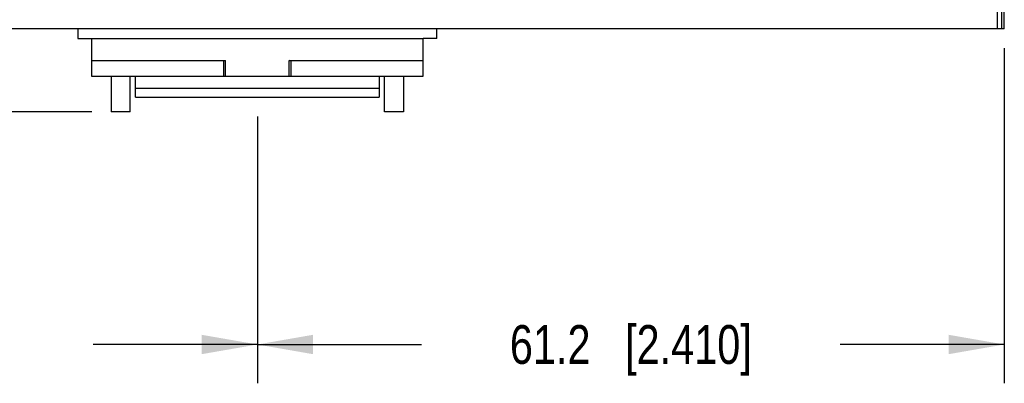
# Model space of a CAD drawing. Header units: inches. Extents: x 0 to 22, y 0 to 17.
# Tile 19 of 24: x 11.1 to 14.3, y 10.9 to 12. Entities that reach past the tile are written whole.
import ezdxf

# ---------------------------------------------------------------- set-up
doc = ezdxf.new("R2010")
doc.units = ezdxf.units.IN
doc.header["$LTSCALE"] = 1.21
doc.header["$MEASUREMENT"] = 0
doc.layers.get('0').update_dxf_attribs({"linetype": 'CONTINUOUS'})
doc.layers.add('DIMENSIONS', color=7, linetype='CONTINUOUS')
doc.styles.get("Standard").update_dxf_attribs({"font": 'txt', "width": 0.8})
doc.dimstyles.new('DIMSTYLE_1', dxfattribs={"dimtxt": 0.125, "dimasz": 0.18, "dimexe": 0.125, "dimexo": 0.0625, "dimgap": 0.0625, "dimtad": 0, "dimtih": 1, "dimtoh": 1, "dimdsep": 46, "dimtxsty": 'STANDARD', "dimblk": '_FILLED', "dimblk1": '_FILLED', "dimblk2": '_FILLED', "dimcen": 0.09, "dimadec": 0, "dimazin": 0, "dimtp": 0.01, "dimtm": 0.01, "dimtfac": 1, "dimtofl": 0, "dimtmove": 0, "dimatfit": 3, "dimldrblk": '_FILLED', "dimfxl": 1, "dimtolj": 1, "dimarcsym": 0})

# ---------------------------------------------------------------- blocks, each defined once
blk = doc.blocks.new('_FILLED')
at = {"color": 0, "linetype": 'BYBLOCK'}
blk.add_solid([(0, 0), (-1, 0.174), (-1, -0.174)], dxfattribs=at)
blk = doc.blocks.new('*D0')
at = {"layer": 'DIMENSIONS', "color": 2, "linetype": 'CONTINUOUS'}
for p, q in [((9.3994, 13.3763), (8.5648, 13.3763)), ((8.6898, 13.3763), (8.6898, 12.6784)), ((8.6898, 11.7306), (8.6898, 12.4284)), ((11.3149, 11.7306), (8.5648, 11.7306))]:
    blk.add_line(p, q, dxfattribs=at)
at = {"layer": 'DIMENSIONS', "color": 2, "linetype": 'CONTINUOUS', "xscale": 0.18, "yscale": 0.18, "zscale": 0.18}
for p, rotation in [((8.6898, 13.3763), 90), ((8.6898, 11.7306), 269.9999999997)]:
    blk.add_blockref('_FILLED', p, dxfattribs=dict(at, rotation=rotation))
at = {"layer": 'DIMENSIONS', "color": 2, "linetype": 'CONTINUOUS', "insert": (8.6898, 12.6159), "char_height": 0.125, "width": 1.225, "attachment_point": 2, "line_spacing_factor": 0.9}
blk.add_mtext('41.8{\\Ftxt.shx;\\W1.000000;\\H0.125000; }[1.646]', dxfattribs=at)
blk = doc.blocks.new('*D1')
at = {"layer": 'DIMENSIONS', "color": 2, "linetype": 'CONTINUOUS'}
for p, q in [((9.4398, 11.9358), (9.4398, 10.8556)), ((11.8491, 11.7153), (11.8491, 10.8556)), ((9.4398, 10.9806), (9.9695, 10.9806)), ((11.8491, 10.9806), (11.3195, 10.9806))]:
    blk.add_line(p, q, dxfattribs=at)
at = {"layer": 'DIMENSIONS', "color": 2, "linetype": 'CONTINUOUS', "xscale": 0.18, "yscale": 0.18, "zscale": 0.18, "rotation": 180}
blk.add_blockref('_FILLED', (9.4398, 10.9806), dxfattribs=at)
at = {"layer": 'DIMENSIONS', "color": 2, "linetype": 'CONTINUOUS', "xscale": 0.18, "yscale": 0.18, "zscale": 0.18}
blk.add_blockref('_FILLED', (11.8491, 10.9806), dxfattribs=at)
at = {"layer": 'DIMENSIONS', "color": 2, "linetype": 'CONTINUOUS', "insert": (10.6445, 11.0431), "char_height": 0.125, "width": 1.225, "attachment_point": 2, "line_spacing_factor": 0.9}
blk.add_mtext('61.2{\\Ftxt.shx;\\W1.000000;\\H0.125000; }[2.409]', dxfattribs=at)
blk = doc.blocks.new('*D2')
at = {"layer": 'DIMENSIONS', "color": 2, "linetype": 'CONTINUOUS'}
for p, q in [((14.2587, 11.9358), (14.2587, 10.8556)), ((11.8491, 11.7153), (11.8491, 10.8556)), ((11.8491, 10.9806), (12.3789, 10.9806)), ((14.2587, 10.9806), (13.7289, 10.9806))]:
    blk.add_line(p, q, dxfattribs=at)
at = {"layer": 'DIMENSIONS', "color": 2, "linetype": 'CONTINUOUS', "xscale": 0.18, "yscale": 0.18, "zscale": 0.18, "rotation": 179.999999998}
blk.add_blockref('_FILLED', (11.8491, 10.9806), dxfattribs=at)
at = {"layer": 'DIMENSIONS', "color": 2, "linetype": 'CONTINUOUS', "xscale": 0.18, "yscale": 0.18, "zscale": 0.18}
blk.add_blockref('_FILLED', (14.2587, 10.9806), dxfattribs=at)
at = {"layer": 'DIMENSIONS', "color": 2, "linetype": 'CONTINUOUS', "insert": (13.0539, 11.0431), "char_height": 0.125, "width": 1.225, "attachment_point": 2, "line_spacing_factor": 0.9}
blk.add_mtext('61.2{\\Ftxt.shx;\\W1.000000;\\H0.125000; }[2.410]', dxfattribs=at)

msp = doc.modelspace()

# ---------------------------------------------------------------- linework, layer by layer
at = {"color": 7, "linetype": 'CONTINUOUS'}
for p, q in [((14.2508, 11.9983), (14.2508, 13.3763)), ((14.2367, 11.9983), (14.2367, 12.1578)), ((14.2572, 12.1578), (14.2572, 11.9983)), ((14.2587, 11.9983), (14.2587, 12.1578)), ((14.2587, 11.9983), (9.4398, 11.9983)), ((11.2704, 11.9983), (11.2704, 11.9668)), ((12.4278, 11.9668), (12.4278, 11.9983)), ((11.2704, 11.9668), (11.3137, 11.9668)), ((11.3137, 11.9664), (11.3137, 11.8448)), ((11.3137, 11.9664), (12.3845, 11.9664)), ((12.4278, 11.9668), (12.3845, 11.9668)), ((12.3845, 11.8448), (12.3845, 11.9664)), ((11.3137, 11.8959), (11.7462, 11.8959)), ((11.741, 11.8949), (11.3137, 11.8949)), ((11.741, 11.8949), (11.7462, 11.8959)), ((11.741, 11.8448), (11.741, 11.8949)), ((11.7462, 11.8448), (11.7462, 11.8959)), ((11.952, 11.8959), (12.3845, 11.8959)), ((11.9572, 11.8944), (11.952, 11.8959)), ((11.952, 11.8448), (11.952, 11.8959)), ((12.3845, 11.8944), (11.9572, 11.8944)), ((11.9572, 11.8944), (11.9572, 11.8448)), ((11.3137, 11.8448), (12.3845, 11.8448)), ((11.3774, 11.8448), (11.3774, 11.7306)), ((11.4388, 11.7306), (11.4388, 11.8448)), ((11.4564, 11.7778), (11.4564, 11.8448)), ((12.2418, 11.8448), (12.2418, 11.7778)), ((12.2594, 11.7306), (12.2594, 11.8448)), ((12.3208, 11.8448), (12.3208, 11.7306)), ((12.2418, 11.8059), (11.4564, 11.8059)), ((11.4564, 11.7778), (12.2418, 11.7778)), ((11.4388, 11.7306), (11.3774, 11.7306)), ((12.3208, 11.7306), (12.2594, 11.7306))]:
    msp.add_line(p, q, dxfattribs=at)

# ---------------------------------------------------------------- dimensions: what is measured, and where the dimension line sits
at = {"layer": 'DIMENSIONS', "color": 2, "linetype": 'CONTINUOUS'}
for base, p1, p2, angle, picture, middle in [((8.6898, 11.7306), (9.4619, 13.3763), (11.3774, 11.7306), 270, '*D0', (8.6898, 12.5534)), ((11.8491, 10.9806), (14.2587, 11.9983), (11.8491, 11.7778), 180, '*D2', (13.0539, 10.9806))]:
    dim = msp.add_linear_dim(base=base, p1=p1, p2=p2, angle=angle, dimstyle='DIMSTYLE_1', dxfattribs=at)
    dim.commit()
    dim.dimension.update_dxf_attribs({"geometry": picture, "text_midpoint": middle, "dimtype": 160})
dim = msp.add_linear_dim(base=(11.8491, 10.9806), p1=(9.4398, 11.9983), p2=(11.8491, 11.7778), dimstyle='DIMSTYLE_1', dxfattribs=at)
dim.commit()
dim.dimension.update_dxf_attribs({"geometry": '*D1', "text_midpoint": (10.6445, 10.9806), "dimtype": 160})

doc.saveas('drawing.dxf')
